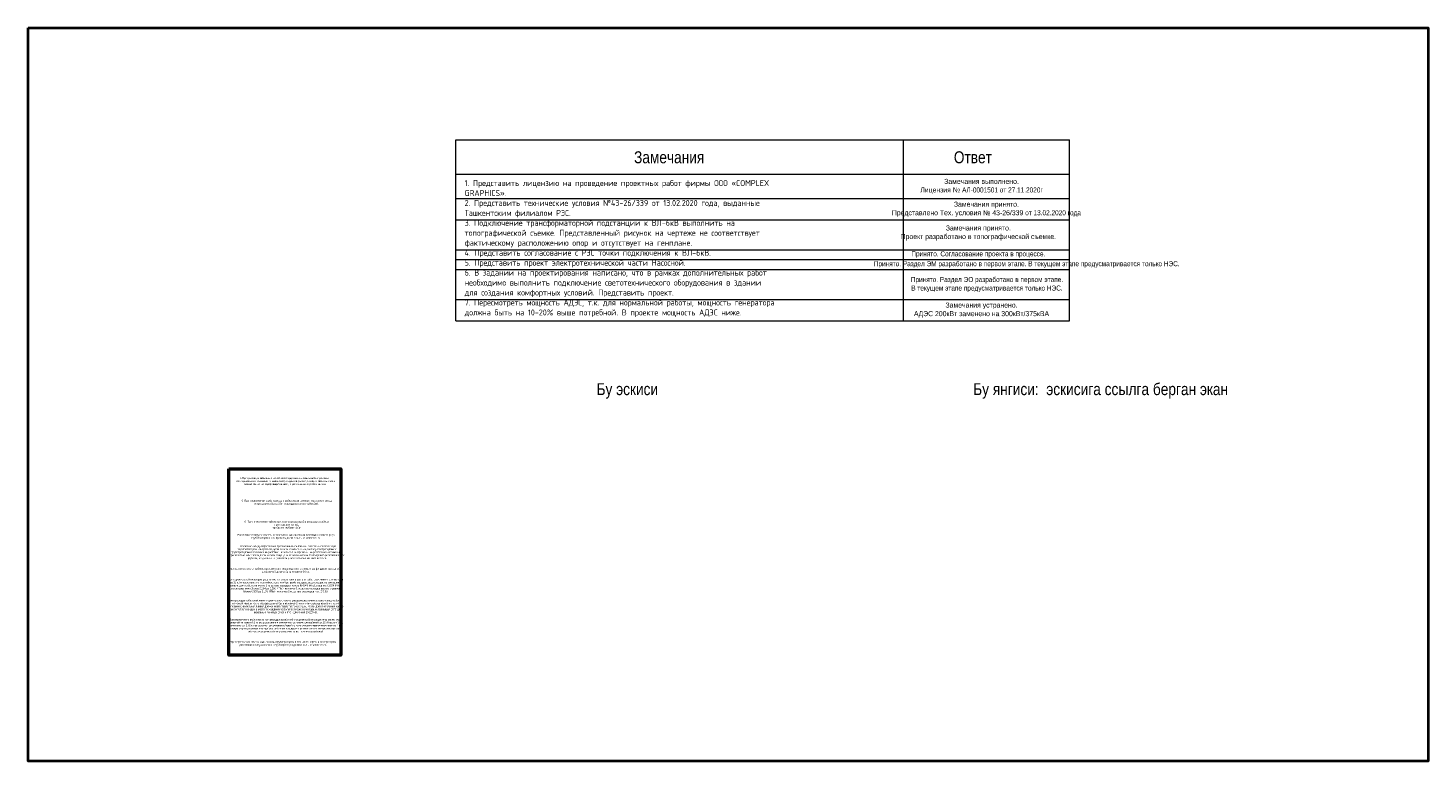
# Model space of a CAD drawing. Header units: millimetres. Extents: x -1128748 to 3035412, y -2195448 to -435774.
# Tile 1 of 159: x -80114 to 505943, y -2195448 to -1888516. Entities that reach past the tile are written whole.
import ezdxf

# ---------------------------------------------------------------- set-up
doc = ezdxf.new("R2010")
doc.units = ezdxf.units.MM
doc.layers.add('ВВГ 3х2.5', color=5, linetype='Continuous', lineweight=40)
doc.layers.add('Основная надпись', color=7, linetype='Continuous', lineweight=30)
doc.styles.add('GOST Common_6', font='GOST_Common.ttf', dxfattribs={"width": 0.9, "height": 2.5})
doc.styles.get("Standard").update_dxf_attribs({"font": 'arial.ttf'})
doc.styles.add('ГОСТ 2.304', font='CS_Gost2304.shx')

msp = doc.modelspace()

# ---------------------------------------------------------------- linework, layer by layer
at = {"layer": 'ВВГ 3х2.5', "color": 3, "lineweight": 13, "ltscale": 100}
for p, q in [((98926.504, -1935354.096), (355869.203, -1935354.096)), ((98926.504, -2011075.976), (98926.504, -1935354.096)), ((286383.122, -2011075.976), (286383.122, -1935354.096)), ((355869.203, -2011075.976), (355869.203, -1935354.096)), ((98926.504, -1949711.238), (355869.203, -1949711.238)), ((98926.504, -1959969.24), (355869.203, -1959969.24)), ((98926.504, -1968898.74), (355869.203, -1968898.74)), ((98926.504, -1981372.77), (355869.203, -1981372.77)), ((98926.504, -1985394.453), (355869.203, -1985394.453)), ((98926.504, -1989673.922), (355869.203, -1989673.922)), ((98926.504, -2002201.607), (355869.203, -2002201.607)), ((98926.504, -2011075.976), (355869.203, -2011075.976))]:
    msp.add_line(p, q, dxfattribs=at)

# ---------------------------------------------------------------- texts
at = {"color": 1, "lineweight": 50, "char_height": 750, "width": 40476.52318, "attachment_point": 2, "bg_fill": 2}
for s, insert in [('{\\fArial Narrow|b0|i0|c0|p34;\\C256;\\P\\fArial Narrow|b0|i0|c204|p34;4\\fArial Narrow|b0|i0|c0|p34;.\\fArial Narrow|b0|i0|c204|p34;При прокладке кабельных линий непосредственно в земле кабели должны \\P  прокладываться в траншеях  и  иметь снизу подсыпка \\fArial Narrow|b0|i0|c0|p34;(\\fArial Narrow|b0|i0|c204|p34;песок\\fArial Narrow|b0|i0|c0|p34;), \\fArial Narrow|b0|i0|c204|p34;а сверху засыпка слоем \\P  мелкой земли\\fArial Narrow|b0|i0|c0|p34;, \\fArial Narrow|b0|i0|c204|p34;не содержащей камней\\fArial Narrow|b0|i0|c0|p34;,  \\fArial Narrow|b0|i0|c204|p34;строительного мусора и шлака\\fArial Narrow|b0|i0|c0|p34;.}', (27150.528, -2075324.905)), ('{\\C256;\\P\\P6. При пересечение кабельными линиями автомобильных дорог кабели прокладывается  а/ц\\P трубах на глубине -1.0м.}', (28159.708, -2092353.583)), ('{\\fArial Narrow|b0|i0|c204|p34;\\C256; Расстояние между параллельно проложенными силовыми кабелями и всякого рода трубопроводами, как правило, должно быть не менее 0,5 м, а между газопроводами и трубопроводами с горючими жидкостями - не менее 1 м. При меньших расстояниях сближения и при пересечениях кабели должны быть защищены от механических повреждений (металлическими трубами, кожухами и т. п.) на всем участке сближения плюс по 0,5 м.}', (28358.285, -2105126.742))]:
    msp.add_mtext(s, dxfattribs=dict(at, insert=insert))
at = {"layer": 'ВВГ 3х2.5', "color": 1, "lineweight": 13, "insert": (102672.605, -1952198.293), "char_height": 2500, "width": 189625, "attachment_point": 1, "style": 'ГОСТ 2.304'}
msp.add_mtext('1. Представить лицензию на проведение проектных работ фирмы ООО «COMPLEX\\PGRAPHICS».\\P2. Представить технические условия №43-26/339 от 13.02.2020 года, выданные\\PТашкентским филиалом РЭС.\\P3. Подключение трансформаторной подстанции к ВЛ-6кВ выполнить на\\Pтопографической съемке. Представленный рисунок на чертеже не соответствует\\Pфактическому расположению опор и отсутствует на генплане.\\P4. Представить согласование с РЭС точки подключения к ВЛ-6кВ.\\P5. Представить проект электротехнической части Насосной.\\P6. В задании на проектирования написано, что в рамках дополнительных работ\\Pнеобходимо выполнить подключение светотехнического оборудования в здании\\Pдля создания комфортных условий. Представить проект.\\P7. Пересмотреть мощность АДЭС, т.к. для нормальной работы, мощность генератора\\Pдолжна быть на 10-20% выше потребной. В проекте мощность АДЭС ниже.', dxfattribs=at)
at = {"layer": 'Основная надпись', "lineweight": 13, "attachment_point": 5, "line_spacing_factor": 1.022766, "style": 'GOST Common_6'}
for s, insert, char_height, width in [('{\\fArial Narrow|b0|i0|c204|p34;\\W1;\\C1;Замечания}', (188292.541, -1942686.448), 5000, 49106.90626), ('{\\fArial Narrow|b0|i0|c204|p34;\\W1;\\C5;Ответ}', (315414.153, -1942686.448), 5000, 49106.90626), ('{\\fArial Narrow|b0|i0|c204|p34;\\W1;\\C5;Замечания выполнено.\\PЛицензия № \\W0.9;АЛ-0001501 от 27.11.2020г}', (319042.38, -1954840.239), 2100, 65318.51627), ('{\\fArial Narrow|b0|i0|c204|p34;\\W1;\\C5;Замечания принято.\\PПредставлено Тех. условия № 43-26/339 \\W0.9;от 13.02.2020 года}', (321087.283, -1964406.424), 2100, 72515.57965), ('{\\fArial Narrow|b0|i0|c204|p34;\\W1;\\C5;Замечания принято.\\PПроект разработано в топографической съемке.}', (317704.28, -1974357.649), 2100, 62642.31564), ('{\\fArial Narrow|b0|i0|c204|p34;\\C5;Принято. Согласование проекта в процессе.}', (317704.28, -1983383.612), 2100, 62642.31564), ('{\\fArial Narrow|b0|i0|c204|p34;\\C5;Принято. Раздел ЭМ разработано в первом этапе. В текущем этапе предусматривается только НЭС.}', (337957.902, -1987534.187), 2100, 102400.60692), ('{\\fArial Narrow|b0|i0|c204|p34;\\C5;Принято. Раздел ЭО разработано в первом этапе. \\PВ текущем этапе предусматривается только НЭС.}', (321313.401, -1995937.764), 2100, 69111.60453), ('{\\fArial Narrow|b0|i0|c204|p34;\\W1;\\C5;Замечания устранено.\\PАДЭС 200кВт заменено на 300кВт/375кВА}', (319042.38, -2006638.791), 2100, 65318.51627)]:
    msp.add_mtext(s, dxfattribs=dict(at, insert=insert, char_height=char_height, width=width))
at = {"layer": 'Основная надпись', "lineweight": 9, "char_height": 5000, "attachment_point": 5, "line_spacing_factor": 1.022766, "style": 'GOST Common_6'}
for s, insert, width in [('{\\fArial Narrow|b0|i0|c204|p34;\\W1;\\C5;Бу эскиси}', (170768.377, -2040491.123), 49106.90626), ('{\\fArial Narrow|b0|i0|c204|p34;\\W1;\\C5;Бу янгиси:  эскисига ссылга берган экан}', (368891.778, -2040491.123), 113557.92612)]:
    msp.add_mtext(s, dxfattribs=dict(at, insert=insert, width=width))

# ---------------------------------------------------------------- next in the draw order: texts
at = {"color": 1, "lineweight": 50, "char_height": 750, "width": 40476.52318, "attachment_point": 2, "bg_fill": 2}
for s, insert in [('{\\C256;\\P\\P5. При пересечение трубопроводы с кабельными линиями расстояние между ними должны быть 0.5м.прокладываться в трубах(2м) .}', (28281.038, -2083584.252)), ('{\\fArial Narrow|b0|i0|c204|p34;\\C256; Расстояние между параллельно проложенными силовыми кабелями и всякого рода трубопроводами, как правило, должно быть не менее 0,5 м.}', (27735.794, -2100385.522)), ('{\\fArial Narrow|b0|i0|c204|p34;\\C256;Расстояние в свету от кабеля, проложенного непосредственно в земле, до фундаментов зданий и сооружений должно быть не менее 0,6 м. }', (27735.794, -2114565.098))]:
    msp.add_mtext(s, dxfattribs=dict(at, insert=insert))

# ---------------------------------------------------------------- next in the draw order: texts
at = {"color": 1, "lineweight": 50, "insert": (27735.794, -2119042.312), "char_height": 750, "width": 40476.52318, "attachment_point": 2, "bg_fill": 2}
msp.add_mtext('{\\fArial Narrow|b0|i0|c204|p34;\\C256;При параллельной прокладке расстояние по горизонтали в свету от кабельных линий напряжением до 35 кВ и маслонаполненных кабельных линий до трубопроводов, водопровода, канализации и дренажа должно быть не менее 1 м; до газопроводов низкого (0,0049 МПа), среднего (0,294 МПа) и высокого давления (более 0,294 до 0,588 МПа) - не менее 1 м; до газопроводов высокого давления (более 0,588 до 1,176 МПа) - не менее 2 м; до теплопроводов - см. 2.3.89.}', dxfattribs=at)

# ---------------------------------------------------------------- next in the draw order: texts
at = {"color": 1, "lineweight": 50, "insert": (27735.794, -2127797.177), "char_height": 750, "width": 40476.52318, "attachment_point": 2, "bg_fill": 2}
msp.add_mtext('{\\fArial Narrow|b0|i0|c204|p34;\\C256;При прокладке кабельной линии параллельно с теплопроводом расстояние в свету между кабелем и стенкой канала теплопровода должно быть не менее 2 м или теплопровод на всем участке сближения с кабельной линией должен иметь такую теплоизоляцию, чтобы дополнительный нагрев земли теплопроводом в месте прохождения кабелей в любое время года не превышал 10°С для кабельных линий до 10 кВ и 5°С - для линий 20-220 кВ.}', dxfattribs=at)

# ---------------------------------------------------------------- next in the draw order: texts
at = {"color": 1, "lineweight": 50, "insert": (27735.794, -2135869.651), "char_height": 750, "width": 40476.52318, "attachment_point": 2, "bg_fill": 2}
msp.add_mtext('{\\fArial Narrow|b0|i0|c204|p34;\\C256; При пересечении кабельными линиями других кабелей они должны быть разделены слоем земли толщиной не менее 0,5 м; это расстояние в стесненных условиях для кабелей до 35 кВ может быть уменьшено до 0,15 м при условии разделения кабелей на всем участке пересечения плюс по 1 м в каждую сторону плитами или трубами из бетона или другого равнопрочного материала; при этом кабели связи должны быть расположены выше силовых кабелей.}', dxfattribs=at)

# ---------------------------------------------------------------- next in the draw order: texts
at = {"color": 1, "lineweight": 50, "insert": (26672.487, -2145189.039), "char_height": 750, "width": 40476.52318, "attachment_point": 2, "bg_fill": 2}
msp.add_mtext('{\\fArial Narrow|b0|i0|c204|p34;\\C256;При пересечении кабельными линиями трубопроводов, в том числе нефте- и газопроводов, расстояние между кабелями и трубопроводом должно быть не менее 0,5 м. }', dxfattribs=at)

# ---------------------------------------------------------------- next in the draw order: linework, layer by layer
at = {"color": 1, "lineweight": 50}
msp.add_lwpolyline([(3925.888, -2073101.381), (50844.169, -2073101.381), (50844.169, -2151076.146), (3925.888, -2151076.146)], close=True, dxfattribs=at)
at = {"layer": 'ВВГ 3х2.5', "color": 1, "lineweight": 40, "ltscale": 100}
msp.add_lwpolyline([(-80114.312, -1888516.36), (505942.613, -1888516.36), (505942.613, -2195448.283), (-80114.312, -2195448.283)], close=True, dxfattribs=at)

doc.saveas('drawing.dxf')
